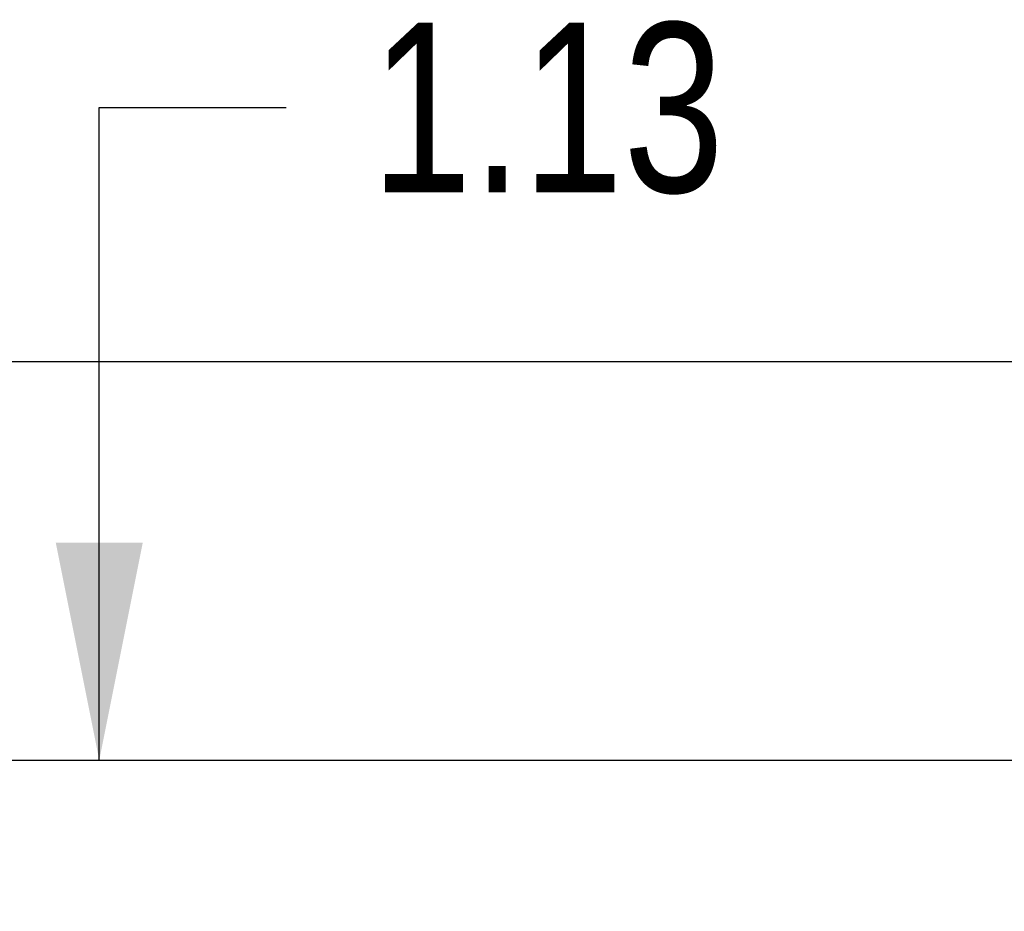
# Model space of a CAD drawing. Header units: inches. Extents: x 0 to 255, y -1 to 165.
# Tile 49 of 76: x 68.45 to 75.25, y 123.72 to 129.88. Entities that reach past the tile are written whole.
import ezdxf

# ---------------------------------------------------------------- set-up
doc = ezdxf.new("R2010")
doc.units = ezdxf.units.IN
doc.header["$LTSCALE"] = 14.034771
doc.header["$MEASUREMENT"] = 0
doc.layers.get('0').update_dxf_attribs({"linetype": 'CONTINUOUS'})
doc.layers.add('DIMENSIONS', color=7, linetype='CONTINUOUS')
doc.styles.get("Standard").update_dxf_attribs({"font": 'txt', "width": 0.8})
doc.dimstyles.new('DIMSTYLE_3', dxfattribs={"dimtxt": 1.170815, "dimasz": 1.501045, "dimexe": 0.09, "dimexo": 0.07, "dimgap": 0.039, "dimtad": 0, "dimtih": 1, "dimtoh": 1, "dimzin": 4, "dimdsep": 46, "dimtxsty": 'Standard', "dimblk": '_FILLED', "dimblk1": '_FILLED', "dimblk2": '_FILLED', "dimcen": 0.09, "dimadec": 0, "dimazin": 0, "dimtfac": 1, "dimtofl": 0, "dimtmove": 0, "dimatfit": 3, "dimldrblk": '_FILLED', "dimfxl": 0, "dimtolj": 1, "dimtzin": 4, "dimarcsym": 0})

# ---------------------------------------------------------------- blocks, each defined once
blk = doc.blocks.new('_FILLED')
at = {"color": 0, "linetype": 'ByBlock'}
blk.add_solid([(0, 0), (-1, 0.2), (-1, -0.2)], dxfattribs=at)
blk = doc.blocks.new('*D14')
at = {"layer": 'DIMENSIONS', "color": 2, "linetype": 'Continuous'}
for p, q in [((78.3576, 106.468), (75.3661, 106.468)), ((81.9826, 106.468), (84.9847, 106.468))]:
    blk.add_line(p, q, dxfattribs=at)
at = {"layer": 'DIMENSIONS', "color": 2, "linetype": 'Continuous', "xscale": 1.5010450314, "yscale": 1.5010450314, "zscale": 1.5010450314}
blk.add_blockref('_FILLED', (78.3576, 106.468), dxfattribs=at)
at = {"layer": 'DIMENSIONS', "color": 2, "linetype": 'Continuous', "xscale": 1.5010450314, "yscale": 1.5010450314, "zscale": 1.5010450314, "rotation": 180}
blk.add_blockref('_FILLED', (81.9826, 106.468), dxfattribs=at)
at = {"layer": 'DIMENSIONS', "color": 2, "linetype": 'Continuous', "insert": (74.7807, 107.0534), "char_height": 1.17082, "width": 3.746608, "attachment_point": 3, "line_spacing_factor": 0.9}
blk.add_mtext('3.63', dxfattribs=at)
blk = doc.blocks.new('*D17')
at = {"layer": 'DIMENSIONS', "color": 2, "linetype": 'Continuous'}
for p, q in [((68.9991, 124.767), (68.9991, 129.2729)), ((68.9991, 129.2729), (70.29, 129.2729)), ((68.9991, 123.642), (68.9991, 120.6399))]:
    blk.add_line(p, q, dxfattribs=at)
at = {"layer": 'DIMENSIONS', "color": 2, "linetype": 'Continuous', "xscale": 1.5010450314, "yscale": 1.5010450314, "zscale": 1.5010450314}
for p, rotation in [((68.9991, 124.767), 270), ((68.9991, 123.642), 90)]:
    blk.add_blockref('_FILLED', p, dxfattribs=dict(at, rotation=rotation))
at = {"layer": 'DIMENSIONS', "color": 2, "linetype": 'Continuous', "insert": (70.8754, 129.8583), "char_height": 1.17082, "width": 3.746608, "attachment_point": 1, "line_spacing_factor": 0.9}
blk.add_mtext('1.13', dxfattribs=at)

msp = doc.modelspace()

# ---------------------------------------------------------------- linework, layer by layer
at = {"color": 3, "linetype": 'Continuous'}
for p, q in [((106.8681, 127.517), (58.9721, 127.517)), ((59.1701, 124.767), (81.9826, 124.767))]:
    msp.add_line(p, q, dxfattribs=at)

# ---------------------------------------------------------------- dimensions: what is measured, and where the dimension line sits
at = {"layer": 'DIMENSIONS', "color": 2, "linetype": 'Continuous'}
for base, p1, p2, angle, picture, middle in [((68.9990813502, 124.7670264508), (78.3576415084, 123.6420264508), (81.9626415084, 124.7670264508), 90, '*D17', (72.7486918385, 129.2728830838)), ((78.3576415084, 106.4679556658), (81.9826415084, 124.6430264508), (78.3576415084, 123.6420264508), 180, '*D14', (72.9073651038, 106.4679556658))]:
    dim = msp.add_linear_dim(base=base, p1=p1, p2=p2, angle=angle, dimstyle='DIMSTYLE_3', dxfattribs=at)
    dim.commit()
    dim.dimension.update_dxf_attribs({"geometry": picture, "text_midpoint": middle, "dimtype": 160})

doc.saveas('drawing.dxf')
